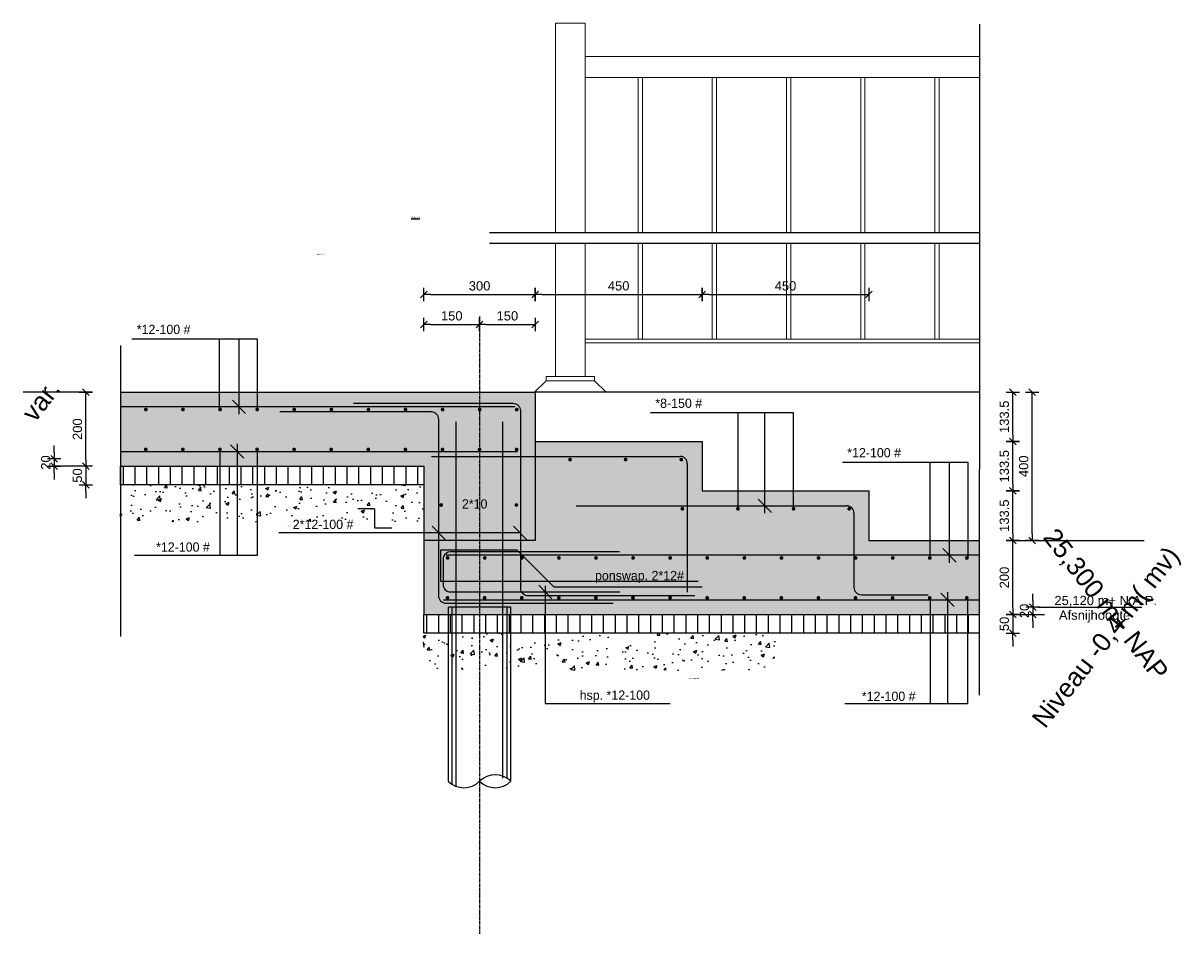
# Model space of a CAD drawing. Header units: millimetres. Extents: x -15755 to 202330, y -109616 to 54271.
# Tile 15 of 25: x 93387 to 96509, y -40840 to -38385. Entities that reach past the tile are written whole.
import ezdxf

# ---------------------------------------------------------------- set-up
doc = ezdxf.new("R2010")
doc.units = ezdxf.units.MM
doc.header["$LTSCALE"] = 0.5
doc.linetypes.add('CENTER2', pattern=[28.575, 19.05, -3.175, 3.175, -3.175])
doc.linetypes.add('HIDDEN2', pattern=[4.7625, 3.175, -1.5875])
for name, color, linetype in [('AFBREEKLIJN', 1, 'Afbreeklijn'), ('alg-arcering-beton-grijs', 254, 'Continuous'), ('alg-arcering-beton-rood', 13, 'Continuous'), ('alg-maatlijn', 1, 'Continuous'), ('alg-stramien', 1, 'CENTER2'), ('alg-tekst', 7, 'Continuous'), ('beton-doorsnede-ref', 4, 'Continuous'), ('beton-hidden', 7, 'HIDDEN2'), ('stoeprand', 3, 'Continuous'), ('wap-balk-pijl', 1, 'Continuous'), ('wap-balk-staaf', 6, 'Continuous')]:
    doc.layers.add(name, color=color, linetype=linetype)
doc.layers.add('O-doorsnede', color=7, linetype='Continuous', lineweight=20)
doc.styles.add('arial', font='arial.ttf')
doc.styles.add('Revittext_I', font='txt', dxfattribs={"height": 2.5})
doc.linetypes.add('Afbreeklijn', pattern='A,6,-2.4,[130,ltypeshp.shx,S=0.7,R=-25,X=-2.1,Y=0.635],0.001,[130,ltypeshp.shx,S=1.4,R=25,X=-1.2,Y=0],0.001,[130,ltypeshp.shx,S=0.7,R=-25,X=-0.3,Y=-0.635],0.001', length=8.403)
doc.dimstyles.new('DIM_A_1', dxfattribs={"dimtxt": 2.5, "dimasz": 1.8, "dimexe": 2.5, "dimexo": 1.5, "dimgap": 1, "dimtad": 1, "dimdec": 0, "dimrnd": 0.5, "dimdsep": 46, "dimtxsty": 'arial', "dimblk1": 'MXT0MS3', "dimblk2": 'MXT0MS3', "dimsah": 1, "dimcen": 0.1, "dimse1": 1, "dimse2": 1, "dimclrd": 256, "dimclre": 256, "dimclrt": 7, "dimadec": 0, "dimazin": 0, "dimtfac": 1, "dimtdec": 0, "dimtix": 1, "dimtmove": 2, "dimatfit": 3, "dimldrblk": 'MXT0MS3', "dimfxl": 1, "dimtolj": 1, "dimtzin": 0, "dimarcsym": 0})
pattern_1 = [(50, (2749.504, 0.05), (91.092334, -7.96954), [9.525, -104.775]), (355, (2749.5, 0.05), (-17.62171, 95.52842), [7.62, -83.82029]), (100.45144, (2757.095, -0.61), (73.47062, 87.558876), [8.095004, -89.04512]), (46.1842, (2749.5, 25.45), (135.53952, -21.02116), [14.2875, -157.1625]), (96.63556, (2760.8, 23.7), (118.70207, 123.71306), [12.14251, -133.5678]), (351.18415, (2749.5, 25.45), (118.70207, 123.71306), [11.42998, -125.72987]), (21, (2762.204, 19.1), (75.807196, -51.1326), [9.525, -104.775]), (326, (2762.2, 19.1), (30.90101, 92.09398), [7.62, -83.82]), (71.45144, (2768.52, 14.84), (106.70821, 40.961384), [8.095004, -89.04497]), (37.5, (2749.504, 0.05), (1.544302, 42.277519), [0, -82.804, 0, -85.09, 0, -84.1375]), (7.5, (2749.504, 0.05), (33.409831, 50.090287), [0, -48.514, 0, -80.899, 0, -32.0675]), (327.5, (2721.183, 0.05), (67.795298, -2.864372), [0, -31.75, 0, -99.06, 0, -131.445]), (317.5, (2708.48, 0.05), (74.06459, 12.713246), [0, -41.275, 0, -65.786, 0, -93.345])]

# ---------------------------------------------------------------- blocks, each defined once
blk = doc.blocks.new('MXT0MS3')
for p, q in [((-1, 0), (0, 0)), ((0, 0), (-0.5, -0.5)), ((0, 1), (0, -1)), ((0, 0), (0.5, 0.5))]:
    blk.add_line(p, q)
blk = doc.blocks.new('*D235')
at = {"layer": 'alg-maatlijn', "lineweight": -2, "transparency": 16777216}
blk.add_line((94485.7, -39115.8), (94749.7, -39115.8), dxfattribs=at)
at = {"layer": 'Defpoints', "color": 0, "transparency": 16777216}
for p in [(94767.7, -39115.8), (94767.7, -39379.1), (94467.7, -39579.1)]:
    blk.add_point(p, dxfattribs=at)
at = {"layer": 'alg-maatlijn', "lineweight": -2, "transparency": 16777216, "xscale": 18, "yscale": 18, "zscale": 18, "rotation": 180}
blk.add_blockref('MXT0MS3', (94467.7, -39115.8), dxfattribs=at)
at = {"layer": 'alg-maatlijn', "lineweight": -2, "transparency": 16777216, "xscale": 18, "yscale": 18, "zscale": 18}
blk.add_blockref('MXT0MS3', (94767.7, -39115.8), dxfattribs=at)
at = {"layer": 'alg-maatlijn', "color": 7, "transparency": 16777216, "insert": (94617.7, -39093), "char_height": 25, "attachment_point": 5, "style": 'arial'}
blk.add_mtext('\\A1;300', dxfattribs=at)
blk = doc.blocks.new('*D236')
at = {"layer": 'alg-maatlijn', "lineweight": -2, "transparency": 16777216}
blk.add_line((94785.7, -39115.8), (95199.7, -39115.8), dxfattribs=at)
at = {"layer": 'Defpoints', "color": 0, "transparency": 16777216}
for p in [(95217.7, -39115.8), (94767.7, -39379.1), (95217.7, -39512.5)]:
    blk.add_point(p, dxfattribs=at)
at = {"layer": 'alg-maatlijn', "lineweight": -2, "transparency": 16777216, "xscale": 18, "yscale": 18, "zscale": 18, "rotation": 180}
blk.add_blockref('MXT0MS3', (94767.7, -39115.8), dxfattribs=at)
at = {"layer": 'alg-maatlijn', "lineweight": -2, "transparency": 16777216, "xscale": 18, "yscale": 18, "zscale": 18}
blk.add_blockref('MXT0MS3', (95217.7, -39115.8), dxfattribs=at)
at = {"layer": 'alg-maatlijn', "color": 7, "transparency": 16777216, "insert": (94992.7, -39093), "char_height": 25, "attachment_point": 5, "style": 'arial'}
blk.add_mtext('\\A1;450', dxfattribs=at)
blk = doc.blocks.new('*D237')
at = {"layer": 'alg-maatlijn', "lineweight": -2, "transparency": 16777216}
blk.add_line((95235.7, -39115.8), (95649.2, -39115.8), dxfattribs=at)
at = {"layer": 'Defpoints', "color": 0, "transparency": 16777216}
for p in [(95667.2, -39115.8), (95217.7, -39512.5), (95667.2, -39645.8)]:
    blk.add_point(p, dxfattribs=at)
at = {"layer": 'alg-maatlijn', "lineweight": -2, "transparency": 16777216, "xscale": 18, "yscale": 18, "zscale": 18, "rotation": 180}
blk.add_blockref('MXT0MS3', (95217.7, -39115.8), dxfattribs=at)
at = {"layer": 'alg-maatlijn', "lineweight": -2, "transparency": 16777216, "xscale": 18, "yscale": 18, "zscale": 18}
blk.add_blockref('MXT0MS3', (95667.2, -39115.8), dxfattribs=at)
at = {"layer": 'alg-maatlijn', "color": 7, "transparency": 16777216, "insert": (95442.5, -39093), "char_height": 25, "attachment_point": 5, "style": 'arial'}
blk.add_mtext('\\A1;450', dxfattribs=at)
blk = doc.blocks.new('*D238')
at = {"layer": 'alg-maatlijn', "lineweight": -2, "transparency": 16777216}
blk.add_line((94485.7, -39196.6), (94599.7, -39196.6), dxfattribs=at)
at = {"layer": 'Defpoints', "color": 0, "transparency": 16777216}
for p in [(94617.7, -39196.6), (94467.7, -39579.1), (94617.7, -39579.1)]:
    blk.add_point(p, dxfattribs=at)
at = {"layer": 'alg-maatlijn', "lineweight": -2, "transparency": 16777216, "xscale": 18, "yscale": 18, "zscale": 18, "rotation": 180}
blk.add_blockref('MXT0MS3', (94467.7, -39196.6), dxfattribs=at)
at = {"layer": 'alg-maatlijn', "lineweight": -2, "transparency": 16777216, "xscale": 18, "yscale": 18, "zscale": 18}
blk.add_blockref('MXT0MS3', (94617.7, -39196.6), dxfattribs=at)
at = {"layer": 'alg-maatlijn', "color": 7, "transparency": 16777216, "insert": (94542.7, -39173.8), "char_height": 25, "attachment_point": 5, "style": 'arial'}
blk.add_mtext('\\A1;150', dxfattribs=at)
blk = doc.blocks.new('*D239')
at = {"layer": 'alg-maatlijn', "lineweight": -2, "transparency": 16777216}
blk.add_line((94635.7, -39196.6), (94749.7, -39196.6), dxfattribs=at)
at = {"layer": 'Defpoints', "color": 0, "transparency": 16777216}
for p in [(94767.7, -39196.6), (94767.7, -39512.5), (94617.7, -39579.1)]:
    blk.add_point(p, dxfattribs=at)
at = {"layer": 'alg-maatlijn', "lineweight": -2, "transparency": 16777216, "xscale": 18, "yscale": 18, "zscale": 18, "rotation": 180}
blk.add_blockref('MXT0MS3', (94617.7, -39196.6), dxfattribs=at)
at = {"layer": 'alg-maatlijn', "lineweight": -2, "transparency": 16777216, "xscale": 18, "yscale": 18, "zscale": 18}
blk.add_blockref('MXT0MS3', (94767.7, -39196.6), dxfattribs=at)
at = {"layer": 'alg-maatlijn', "color": 7, "transparency": 16777216, "insert": (94692.7, -39173.8), "char_height": 25, "attachment_point": 5, "style": 'arial'}
blk.add_mtext('\\A1;150', dxfattribs=at)
blk = doc.blocks.new('*D240')
at = {"layer": 'alg-maatlijn', "lineweight": -2, "transparency": 16777216}
blk.add_line((93556.3, -39561.1), (93556.3, -39397.1), dxfattribs=at)
at = {"layer": 'Defpoints', "color": 0, "transparency": 16777216}
for p in [(93556.3, -39379.1), (93646.5, -39379.1), (93646.5, -39579.1)]:
    blk.add_point(p, dxfattribs=at)
at = {"layer": 'alg-maatlijn', "lineweight": -2, "transparency": 16777216, "xscale": 18, "yscale": 18, "zscale": 18}
for p, rotation in [((93556.3, -39379.1), 90), ((93556.3, -39579.1), 270)]:
    blk.add_blockref('MXT0MS3', p, dxfattribs=dict(at, rotation=rotation))
at = {"layer": 'alg-maatlijn', "color": 7, "transparency": 16777216, "insert": (93533.5, -39479.1), "char_height": 25, "attachment_point": 5, "rotation": 90, "style": 'arial'}
blk.add_mtext('\\A1;200', dxfattribs=at)
blk = doc.blocks.new('*D241')
at = {"layer": 'alg-maatlijn', "lineweight": -2, "transparency": 16777216}
for p, q in [((93556.3, -39561.1), (93556.3, -39543.1)), ((93556.3, -39579.1), (93556.3, -39629.1)), ((93556.3, -39647.1), (93556.3, -39665.1))]:
    blk.add_line(p, q, dxfattribs=at)
at = {"layer": 'Defpoints', "color": 0, "transparency": 16777216}
for p in [(93828.8, -39579.1), (93556.3, -39629.1), (93828.8, -39629.1)]:
    blk.add_point(p, dxfattribs=at)
at = {"layer": 'alg-maatlijn', "lineweight": -2, "transparency": 16777216, "xscale": 18, "yscale": 18, "zscale": 18}
for p, rotation in [((93556.3, -39579.1), 270), ((93556.3, -39629.1), 90)]:
    blk.add_blockref('MXT0MS3', p, dxfattribs=dict(at, rotation=rotation))
at = {"layer": 'alg-maatlijn', "color": 7, "transparency": 16777216, "insert": (93533.5, -39604.1), "char_height": 25, "attachment_point": 5, "rotation": 90, "style": 'arial'}
blk.add_mtext('\\A1;50', dxfattribs=at)
blk = doc.blocks.new('*D242')
at = {"layer": 'alg-maatlijn', "lineweight": -2, "transparency": 16777216}
for p, q in [((93470.9, -39541.1), (93470.9, -39523.1)), ((93470.9, -39559.1), (93470.9, -39579.1)), ((93470.9, -39597.1), (93470.9, -39615.1))]:
    blk.add_line(p, q, dxfattribs=at)
at = {"layer": 'Defpoints', "color": 0, "transparency": 16777216}
for p in [(93470.9, -39579.1), (93880.9, -39559.1), (93880.9, -39579.1)]:
    blk.add_point(p, dxfattribs=at)
at = {"layer": 'alg-maatlijn', "lineweight": -2, "transparency": 16777216, "xscale": 18, "yscale": 18, "zscale": 18}
for p, rotation in [((93470.9, -39559.1), 270), ((93470.9, -39579.1), 90)]:
    blk.add_blockref('MXT0MS3', p, dxfattribs=dict(at, rotation=rotation))
at = {"layer": 'alg-maatlijn', "color": 7, "transparency": 16777216, "insert": (93448.1, -39569.1), "char_height": 25, "attachment_point": 5, "rotation": 90, "style": 'arial'}
blk.add_mtext('\\A1;20', dxfattribs=at)
blk = doc.blocks.new('*D243')
at = {"layer": 'alg-maatlijn', "lineweight": -2, "transparency": 16777216}
blk.add_line((96055.4, -39961.1), (96055.4, -39797.1), dxfattribs=at)
at = {"layer": 'Defpoints', "color": 0, "transparency": 16777216}
for p in [(95965.2, -39779.1), (96055.4, -39779.1), (95965.2, -39979.1)]:
    blk.add_point(p, dxfattribs=at)
at = {"layer": 'alg-maatlijn', "lineweight": -2, "transparency": 16777216, "xscale": 18, "yscale": 18, "zscale": 18}
for p, rotation in [((96055.4, -39779.1), 90), ((96055.4, -39979.1), 270)]:
    blk.add_blockref('MXT0MS3', p, dxfattribs=dict(at, rotation=rotation))
at = {"layer": 'alg-maatlijn', "color": 7, "transparency": 16777216, "insert": (96032.6, -39879.1), "char_height": 25, "attachment_point": 5, "rotation": 90, "style": 'arial'}
blk.add_mtext('\\A1;200', dxfattribs=at)
blk = doc.blocks.new('*D244')
at = {"layer": 'alg-maatlijn', "lineweight": -2, "transparency": 16777216}
for p, q in [((96055.4, -39961.1), (96055.4, -39943.1)), ((96055.4, -39979.1), (96055.4, -40029.1)), ((96055.4, -40047.1), (96055.4, -40065.1))]:
    blk.add_line(p, q, dxfattribs=at)
at = {"layer": 'Defpoints', "color": 0, "transparency": 16777216}
for p in [(95782.9, -39979.1), (95782.9, -40029.1), (96055.4, -40029.1)]:
    blk.add_point(p, dxfattribs=at)
at = {"layer": 'alg-maatlijn', "lineweight": -2, "transparency": 16777216, "xscale": 18, "yscale": 18, "zscale": 18}
for p, rotation in [((96055.4, -39979.1), 270), ((96055.4, -40029.1), 90)]:
    blk.add_blockref('MXT0MS3', p, dxfattribs=dict(at, rotation=rotation))
at = {"layer": 'alg-maatlijn', "color": 7, "transparency": 16777216, "insert": (96032.6, -40004.1), "char_height": 25, "attachment_point": 5, "rotation": 90, "style": 'arial'}
blk.add_mtext('\\A1;50', dxfattribs=at)
blk = doc.blocks.new('*D245')
at = {"layer": 'alg-maatlijn', "lineweight": -2, "transparency": 16777216}
for p, q in [((96109.8, -39941.1), (96109.8, -39923.1)), ((96109.8, -39959.1), (96109.8, -39979.1)), ((96109.8, -39997.1), (96109.8, -40015.1))]:
    blk.add_line(p, q, dxfattribs=at)
at = {"layer": 'Defpoints', "color": 0, "transparency": 16777216}
for p in [(95699.7, -39959.1), (95699.7, -39979.1), (96109.8, -39979.1)]:
    blk.add_point(p, dxfattribs=at)
at = {"layer": 'alg-maatlijn', "lineweight": -2, "transparency": 16777216, "xscale": 18, "yscale": 18, "zscale": 18}
for p, rotation in [((96109.8, -39959.1), 270), ((96109.8, -39979.1), 90)]:
    blk.add_blockref('MXT0MS3', p, dxfattribs=dict(at, rotation=rotation))
at = {"layer": 'alg-maatlijn', "color": 7, "transparency": 16777216, "insert": (96087, -39969.1), "char_height": 25, "attachment_point": 5, "rotation": 90, "style": 'arial'}
blk.add_mtext('\\A1;20', dxfattribs=at)
blk = doc.blocks.new('*D246')
at = {"layer": 'alg-maatlijn', "lineweight": -2, "transparency": 16777216}
blk.add_line((96055.4, -39761.1), (96055.4, -39663.8), dxfattribs=at)
at = {"layer": 'Defpoints', "color": 0, "transparency": 16777216}
for p in [(95667.2, -39645.8), (96055.4, -39645.8), (95667.2, -39779.1)]:
    blk.add_point(p, dxfattribs=at)
at = {"layer": 'alg-maatlijn', "lineweight": -2, "transparency": 16777216, "xscale": 18, "yscale": 18, "zscale": 18}
for p, rotation in [((96055.4, -39645.8), 90), ((96055.4, -39779.1), 270)]:
    blk.add_blockref('MXT0MS3', p, dxfattribs=dict(at, rotation=rotation))
at = {"layer": 'alg-maatlijn', "color": 7, "transparency": 16777216, "insert": (96032.6, -39712.4), "char_height": 25, "attachment_point": 5, "rotation": 90, "style": 'arial'}
blk.add_mtext('\\A1;133.5', dxfattribs=at)
blk = doc.blocks.new('*D247')
at = {"layer": 'alg-maatlijn', "lineweight": -2, "transparency": 16777216}
blk.add_line((96055.4, -39627.8), (96055.4, -39530.5), dxfattribs=at)
at = {"layer": 'Defpoints', "color": 0, "transparency": 16777216}
for p in [(95217.7, -39512.5), (96055.4, -39512.5), (95667.2, -39645.8)]:
    blk.add_point(p, dxfattribs=at)
at = {"layer": 'alg-maatlijn', "lineweight": -2, "transparency": 16777216, "xscale": 18, "yscale": 18, "zscale": 18}
for p, rotation in [((96055.4, -39512.5), 90), ((96055.4, -39645.8), 270)]:
    blk.add_blockref('MXT0MS3', p, dxfattribs=dict(at, rotation=rotation))
at = {"layer": 'alg-maatlijn', "color": 7, "transparency": 16777216, "insert": (96032.6, -39579.1), "char_height": 25, "attachment_point": 5, "rotation": 90, "style": 'arial'}
blk.add_mtext('\\A1;133.5', dxfattribs=at)
blk = doc.blocks.new('*D248')
at = {"layer": 'alg-maatlijn', "lineweight": -2, "transparency": 16777216}
blk.add_line((96055.4, -39494.5), (96055.4, -39397.1), dxfattribs=at)
at = {"layer": 'Defpoints', "color": 0, "transparency": 16777216}
for p in [(94767.7, -39379.1), (96055.4, -39379.1), (95217.7, -39512.5)]:
    blk.add_point(p, dxfattribs=at)
at = {"layer": 'alg-maatlijn', "lineweight": -2, "transparency": 16777216, "xscale": 18, "yscale": 18, "zscale": 18}
for p, rotation in [((96055.4, -39379.1), 90), ((96055.4, -39512.5), 270)]:
    blk.add_blockref('MXT0MS3', p, dxfattribs=dict(at, rotation=rotation))
at = {"layer": 'alg-maatlijn', "color": 7, "transparency": 16777216, "insert": (96032.6, -39445.8), "char_height": 25, "attachment_point": 5, "rotation": 90, "style": 'arial'}
blk.add_mtext('\\A1;133.5', dxfattribs=at)
blk = doc.blocks.new('*D249')
at = {"layer": 'alg-maatlijn', "lineweight": -2, "transparency": 16777216}
blk.add_line((96107.6, -39761.1), (96107.6, -39397.1), dxfattribs=at)
at = {"layer": 'Defpoints', "color": 0, "transparency": 16777216}
for p in [(94767.7, -39379.1), (96107.6, -39379.1), (95667.2, -39779.1)]:
    blk.add_point(p, dxfattribs=at)
at = {"layer": 'alg-maatlijn', "lineweight": -2, "transparency": 16777216, "xscale": 18, "yscale": 18, "zscale": 18}
for p, rotation in [((96107.6, -39379.1), 90), ((96107.6, -39779.1), 270)]:
    blk.add_blockref('MXT0MS3', p, dxfattribs=dict(at, rotation=rotation))
at = {"layer": 'alg-maatlijn', "color": 7, "transparency": 16777216, "insert": (96084.9, -39579.1), "char_height": 25, "attachment_point": 5, "rotation": 90, "style": 'arial'}
blk.add_mtext('\\A1;400', dxfattribs=at)
blk = doc.blocks.new('*U250')
at = {"layer": 'wap-balk-staaf', "const_width": 5}
blk.add_lwpolyline([(-2.5, 0, 1), (2.5, 0, 1)], format="xyb", close=True, dxfattribs=at)
blk = doc.blocks.new('*U251')
at = {"layer": 'wap-balk-staaf', "color": 0, "linetype": 'ByBlock', "lineweight": -2, "transparency": 16777216}
for p in [(0, 0), (100, 0), (200, 0), (300, 0), (400, 0), (500, 0), (600, 0), (700, 0), (800, 0), (900, 0), (1000, 0)]:
    blk.add_blockref('*U250', p, dxfattribs=at)
blk = doc.blocks.new('*U252')
at = {"layer": 'wap-balk-staaf', "const_width": 5}
blk.add_lwpolyline([(-2.5, 0, 1), (2.5, 0, 1)], format="xyb", close=True, dxfattribs=at)
blk = doc.blocks.new('*U253')
at = {"layer": 'wap-balk-staaf', "color": 0, "linetype": 'ByBlock', "lineweight": -2, "transparency": 16777216}
for p in [(0, 0), (100, 0), (200, 0), (300, 0), (400, 0), (500, 0), (600, 0), (700, 0), (800, 0), (900, 0), (1000, 0)]:
    blk.add_blockref('*U252', p, dxfattribs=at)
blk = doc.blocks.new('*U254')
at = {"layer": 'wap-balk-staaf', "const_width": 5}
blk.add_lwpolyline([(-2.5, 0, 1), (2.5, 0, 1)], format="xyb", close=True, dxfattribs=at)
blk = doc.blocks.new('*U255')
at = {"layer": 'wap-balk-staaf', "color": 0, "linetype": 'ByBlock', "lineweight": -2, "transparency": 16777216}
for p in [(0, 0), (100, 0), (200, 0), (300, 0), (400, 0), (500, 0), (600, 0), (700, 0), (800, 0), (900, 0), (1000, 0), (1100, 0), (1200, 0), (1300, 0), (1400, 0)]:
    blk.add_blockref('*U254', p, dxfattribs=at)
blk = doc.blocks.new('*U256')
at = {"layer": 'wap-balk-staaf', "const_width": 5}
blk.add_lwpolyline([(-2.5, 0, 1), (2.5, 0, 1)], format="xyb", close=True, dxfattribs=at)
blk = doc.blocks.new('*U257')
at = {"layer": 'wap-balk-staaf', "color": 0, "linetype": 'ByBlock', "lineweight": -2, "transparency": 16777216}
for p in [(0, 0), (100, 0), (200, 0), (300, 0), (400, 0), (500, 0), (600, 0), (700, 0), (800, 0), (900, 0), (1000, 0), (1100, 0), (1200, 0), (1300, 0), (1400, 0)]:
    blk.add_blockref('*U256', p, dxfattribs=at)
blk = doc.blocks.new('*U783')
at = {"layer": 'wap-balk-staaf', "const_width": 5}
blk.add_lwpolyline([(-2.5, 0, 1), (2.5, 0, 1)], format="xyb", close=True, dxfattribs=at)
blk = doc.blocks.new('*U784')
at = {"layer": 'wap-balk-staaf', "color": 0, "linetype": 'ByBlock', "lineweight": -2, "transparency": 16777216}
for p in [(0, 0), (150, 0), (300, 0)]:
    blk.add_blockref('*U783', p, dxfattribs=at)
blk = doc.blocks.new('*U785')
at = {"layer": 'wap-balk-staaf', "const_width": 5}
blk.add_lwpolyline([(-2.5, 0, 1), (2.5, 0, 1)], format="xyb", close=True, dxfattribs=at)
blk = doc.blocks.new('*U786')
at = {"layer": 'wap-balk-staaf', "color": 0, "linetype": 'ByBlock', "lineweight": -2, "transparency": 16777216}
for p in [(0, 0), (150, 0), (300, 0), (450, 0)]:
    blk.add_blockref('*U785', p, dxfattribs=at)

msp = doc.modelspace()

# ---------------------------------------------------------------- hatches: boundary and pattern name
at = {"layer": 'alg-arcering-beton-grijs'}
h = msp.add_hatch(color=256, dxfattribs=at)
h.dxf.hatch_style = 1
h.paths.add_polyline_path([(94467.73, -39579.13), (94767.73, -39579.13), (94767.73, -39512.46), (94767.73, -39379.13), (93649.33, -39379.13), (93649.33, -39579.13)])
h = msp.add_hatch(color=256, dxfattribs=at)
h.dxf.hatch_style = 1
h.paths.add_polyline_path([(94767.73, -39579.13), (94467.73, -39579.13), (94467.73, -39779.13), (94767.73, -39779.13)])
at = {"layer": 'alg-arcering-beton-rood', "true_color": 0x8c4546}
h = msp.add_hatch(color=15, dxfattribs=at)
h.dxf.hatch_style = 1
h.paths.add_polyline_path([(95667.23, -39779.13), (95667.23, -39645.76), (95217.73, -39645.76), (95217.73, -39512.46), (94767.23, -39512.46), (94767.23, -39779.13)])
h = msp.add_hatch(color=15, dxfattribs=at)
h.dxf.hatch_style = 1
h.paths.add_polyline_path([(94467.73, -39979.13), (95965.16, -39979.13), (95965.16, -39779.13), (94467.73, -39779.13)])
at = {"layer": 'alg-maatlijn'}
h = msp.add_hatch(dxfattribs=at)
h.set_pattern_fill('ANSI31', color=256, scale=10, angle=45)
h.set_pattern_definition([(90, (97880.142, -51306.275), (-31.75, 0), [])])
h.paths.add_polyline_path([(93649.33, -39579.13), (94467.73, -39579.13), (94467.73, -39629.13), (93649.33, -39629.13)])
h = msp.add_hatch(dxfattribs=at)
h.set_pattern_fill('ANSI31', color=256, scale=10, angle=45)
h.set_pattern_definition([(90, (98698.547, -51706.275), (-31.75, 0), [])])
h.paths.add_polyline_path([(94467.73, -39979.13), (95965.16, -39979.13), (95965.16, -40029.13), (94467.73, -40029.13)])
at = {"layer": 'stoeprand'}
h = msp.add_hatch(dxfattribs=at)
h.set_pattern_fill('AR-CONC', color=256, scale=0.5)
h.set_pattern_definition(pattern_1)
h.paths.add_polyline_path([(94465.96, -39629.08), (93647.55, -39629.08), (93647.55, -39729.08), (94465.96, -39729.08)])
h = msp.add_hatch(dxfattribs=at)
h.set_pattern_fill('AR-CONC', color=256, scale=0.5)
h.set_pattern_definition(pattern_1)
h.paths.add_polyline_path([(94465.94, -40029.09), (95418.44, -40029.08), (95418.46, -40129.07), (94465.96, -40129.08)])

# ---------------------------------------------------------------- linework, layer by layer
at = {"layer": 'AFBREEKLIJN'}
for p, q in [((94767.73, -39512.46), (94767.73, -39779.13)), ((94767.73, -39779.13), (94467.73, -39779.13))]:
    msp.add_line(p, q, dxfattribs=at)
at = {"layer": 'AFBREEKLIJN', "flags": 128}
for points in [[(95965.46, -38387.71), (95965.46, -39097.3)], [(95965.29, -38950.16), (94644.7, -38950.16)], [(95965.29, -38978.51), (94644.7, -38978.51)], [(95965.29, -38978.51), (95965.18, -40196.44)], [(93649.33, -39253.82), (93649.33, -40037.72)]]:
    msp.add_lwpolyline(points, dxfattribs=at)
at = {"layer": 'alg-maatlijn'}
for p, q in [((93574.3, -39379.13), (93387.05, -39379.13)), ((95965.25, -39379.13), (94767.73, -39379.13)), ((93574.3, -39579.13), (93470.89, -39579.13)), ((96037.35, -39779.13), (96409.3, -39779.13)), ((96037.35, -39979.13), (96140.76, -39979.13)), ((96122.76, -39959.13), (96403.58, -39959.13))]:
    msp.add_line(p, q, dxfattribs=at)
for points in [[(93649.33, -39579.13), (94467.73, -39579.13), (94467.73, -39629.13), (93649.33, -39629.13)], [(94467.73, -39979.13), (95965.16, -39979.13), (95965.16, -40029.13), (94467.73, -40029.13)]]:
    msp.add_lwpolyline(points, close=True, dxfattribs=at)
at = {"layer": 'alg-stramien'}
msp.add_line((94617.73, -39175.67), (94617.73, -40839.6), dxfattribs=at)
at = {"layer": 'alg-tekst'}
for p, q in [((94533.23, -39959.13), (94533.23, -40428.38)), ((94702.23, -40428.38), (94702.23, -39959.13))]:
    msp.add_line(p, q, dxfattribs=at)
for centre, start, end in [((94659.98, -40471.73), 45.73966, 134.26034), ((94575.48, -40385.02), 225.73966, 314.26034), ((94575.48, -40385.02), 225.73966, 314.26034), ((94659.98, -40385.02), 225.73966, 314.26034)]:
    msp.add_arc(centre, 60.54, start, end, dxfattribs=at)
at = {"layer": 'beton-doorsnede-ref'}
for p, q in [((94554.78, -40441.91), (94554.78, -39459.13)), ((94680.68, -40419.52), (94680.68, -39459.13))]:
    msp.add_line(p, q, dxfattribs=at)
at = {"layer": 'beton-doorsnede-ref', "flags": 128}
for points in [[(93649.33, -39379.13), (94767.73, -39379.13), (94767.73, -39512.46), (95217.73, -39512.46), (95217.73, -39645.76), (95667.23, -39645.76), (95667.23, -39779.13), (95965.16, -39779.13)], [(93649.33, -39579.13), (94467.73, -39579.13), (94467.73, -39979.13), (95965.16, -39979.13)]]:
    msp.add_lwpolyline(points, dxfattribs=at)
at = {"layer": 'beton-hidden'}
for p, q in [((94702.23, -39959.13), (94533.23, -39959.13)), ((94543.23, -39959.13), (94543.23, -40436.26)), ((94692.23, -40420.5), (94692.23, -39959.13))]:
    msp.add_line(p, q, dxfattribs=at)
at = {"layer": 'O-doorsnede', "color": 252, "linetype": 'Continuous'}
for p, q in [((94902.63, -38530.87), (94902.63, -38474.78)), ((95965.45, -38474.84), (94902.63, -38474.78)), ((95965.45, -38474.84), (94902.63, -38474.78)), ((95965.45, -38474.84), (95965.45, -38530.93)), ((95965.45, -38530.93), (94902.63, -38530.87)), ((94797.63, -39349.1), (94765.96, -39379.08)), ((94867.63, -39336.99), (94857.63, -39336.99)), ((94927.63, -39349.13), (94927.63, -39349.13)), ((94927.63, -39349.13), (94959.29, -39379.13)), ((95933.51, -39749.13), (95933.51, -39749.13))]:
    msp.add_line(p, q, dxfattribs=at)
for points in [[(94902.63, -38950.16), (94902.63, -38384.65), (94822.63, -38384.65), (94822.63, -38950.16)], [(95056.67, -38950.16), (95056.67, -38530.87), (95045.27, -38530.87), (95045.27, -38950.16)], [(95256.67, -38950.16), (95256.67, -38530.87), (95245.27, -38530.87), (95245.27, -38950.16)], [(95456.67, -38950.16), (95456.67, -38530.87), (95445.27, -38530.87), (95445.27, -38950.16)], [(95656.67, -38950.16), (95656.67, -38530.87), (95645.27, -38530.87), (95645.27, -38950.16)], [(95856.67, -38950.16), (95856.67, -38530.87), (95845.27, -38530.87), (95845.27, -38950.16)], [(94822.63, -38978.51), (94822.63, -39336.99), (94902.63, -39336.99), (94902.63, -38978.51)], [(95045.27, -38978.51), (95045.27, -39236.52), (95056.67, -39236.52), (95056.67, -38978.51)], [(95245.27, -38978.51), (95245.27, -39236.52), (95256.67, -39236.52), (95256.67, -38978.51)], [(95445.27, -38978.51), (95445.27, -39236.52), (95456.67, -39236.52), (95456.67, -38978.51)], [(95645.27, -38978.51), (95645.27, -39236.52), (95656.67, -39236.52), (95656.67, -38978.51)], [(95845.27, -38978.51), (95845.27, -39236.52), (95856.67, -39236.52), (95856.67, -38978.51)], [(94867.63, -39349.13), (94797.63, -39349.13), (94797.58, -39336.99), (94927.58, -39336.99), (94927.63, -39349.13), (94867.63, -39349.13)]]:
    msp.add_lwpolyline(points, dxfattribs=at)
msp.add_lwpolyline([(94902.63, -39246.52), (95965.35, -39246.61), (95965.35, -39236.61), (94902.63, -39236.52)], close=True, dxfattribs=at)
at = {"layer": 'wap-balk-pijl'}
for p, q in [((94019.34, -39236.23), (93680.42, -39236.23)), ((93916.79, -39424.52), (93916.79, -39236.23)), ((93969.16, -39439.07), (93969.16, -39236.23)), ((94019.34, -39424.52), (94019.34, -39236.23)), ((93986.96, -39437.34), (93951.37, -39400.93)), ((95464.37, -39435.2), (95078.6, -39435.2)), ((95314.97, -39691.26), (95314.97, -39435.2)), ((95387.1, -39705.81), (95387.1, -39435.2)), ((95464.37, -39691.26), (95464.37, -39435.2)), ((93917.06, -39539.07), (93917.06, -39819.59)), ((93981.64, -39557.35), (93946.06, -39520.93)), ((93963.9, -39518.58), (93963.9, -39819.59)), ((94017.71, -39539.07), (94017.71, -39819.59)), ((95935.05, -39568.57), (95596.12, -39568.57)), ((95832.5, -39824.63), (95832.5, -39568.57)), ((95884.87, -39839.18), (95884.87, -39568.57)), ((95935.05, -39824.63), (95935.05, -39568.57)), ((95404.85, -39703.92), (95369.26, -39667.51)), ((94727.38, -39758.96), (94076.52, -39758.96)), ((94525.18, -39776.81), (94489.59, -39740.4)), ((94745.18, -39777.17), (94709.59, -39740.75)), ((94017.71, -39819.59), (93686.95, -39819.59)), ((95902.61, -39837.29), (95867.03, -39800.88)), ((94812.61, -39936.18), (94777.03, -39899.76)), ((94794.87, -39901.66), (94794.87, -40218.95)), ((95897.34, -39957.3), (95861.76, -39920.88)), ((95879.6, -39918.69), (95879.6, -40219.7)), ((95832.76, -39939.17), (95832.76, -40219.7)), ((95933.41, -39939.17), (95933.41, -40219.7)), ((94794.87, -40218.95), (95131.58, -40218.95)), ((95933.41, -40219.7), (95602.65, -40219.7))]:
    msp.add_line(p, q, dxfattribs=at)
msp.add_lwpolyline([(94289.22, -39693.02), (94332.22, -39693.02, -0.4142136), (94334.22, -39695.02), (94334.22, -39742.86, 0.4142136), (94336.22, -39744.86), (94381.22, -39744.86)], format="xyb", dxfattribs=at)
at = {"layer": 'wap-balk-staaf'}
for p, q in [((94713, -39419.13), (93649.33, -39419.13)), ((93649.33, -39539.14), (94720.1, -39539.14)), ((94487.64, -39552.46), (95157.73, -39552.46)), ((95177.73, -39572.46), (95177.73, -39918.51)), ((94877.73, -39685.76), (95607.23, -39685.76)), ((95627.23, -39705.76), (95627.23, -39905.35)), ((95965.16, -39819.13), (94527.47, -39819.13)), ((94520.29, -39939.14), (95965.16, -39939.14)), ((95647.23, -39925.35), (95827.23, -39925.35))]:
    msp.add_line(p, q, dxfattribs=at)
for points in [[(94277.73, -39409.13), (94707.73, -39409.13, -0.4142136), (94727.73, -39429.13), (94727.73, -39907.53, 0.4142136), (94747.73, -39927.53), (95197.73, -39927.53)], [(94977.73, -39949.13), (94527.73, -39949.13, -0.4142136), (94507.73, -39929.13), (94507.73, -39452.81, 0.4142136), (94487.73, -39432.81), (94078.88, -39432.81)], [(94994.8, -39809.85), (94539.4, -39809.85, 0.3081791), (94520.79, -39822.53, 0.0940312), (94519.4, -39829.85), (94519.4, -39898.02, 0.4142136), (94539.4, -39918.02), (94996.3, -39918.02)]]:
    msp.add_lwpolyline(points, format="xyb", dxfattribs=at)
at = {"layer": 'wap-balk-staaf', "const_width": 5}
for points in [[(94511.62, -39683.59, 1), (94516.62, -39683.6, 1)], [(94714.41, -39683.59, 1), (94719.41, -39683.6, 1)]]:
    msp.add_lwpolyline(points, format="xyb", close=True, dxfattribs=at)
at = {"layer": 'wap-balk-staaf'}
msp.add_lwpolyline([(95206.94, -39889.78), (94512.98, -39889.78), (94513.56, -39804.25), (94717.73, -39804.25), (94817.73, -39904.25), (95217.73, -39904.25)], dxfattribs=at)
for centre, start, end in [((95157.73, -39572.46), 0, 90), ((95607.23, -39705.76), 0, 90), ((95647.23, -39905.35), 180, 270)]:
    msp.add_arc(centre, 20, start, end, dxfattribs=at)

# ---------------------------------------------------------------- block references
at = {"layer": 'wap-balk-staaf', "rotation": 359.9876586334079}
for name, p in [('*U253', (93717.98, -39426.09)), ('*U251', (93717.65, -39533.72)), ('*U784', (94861.57, -39561.08)), ('*U786', (95164.4, -39693.69)), ('*U257', (94531.66, -39826.09)), ('*U255', (94531.33, -39933.72))]:
    msp.add_blockref(name, p, dxfattribs=at)

# ---------------------------------------------------------------- texts
at = {"layer": 'alg-tekst', "style": 'arial'}
for s, p in [('25,120 m+ N.A.P.', (96167.6, -39953.5)), ('Afsnijhoogte', (96179.79, -39992.86))]:
    msp.add_text(s, height=25, dxfattribs=at).set_placement(p)
for s, insert, char_height, width, attachment_point in [('{\\LDetail 4}', (94433.38, -38906.2), 5, 106.0725, 1), ('schaal: 1:10', (94198.22, -39005.97), 2.5, 37.4548, 3), ('100 mm zandlaag', (94099.84, -39738.68), 2.5, 37.4548, 1), ('100 mm zandlaag', (95181.36, -40149.75), 2.5, 37.4548, 1)]:
    msp.add_mtext(s, dxfattribs=dict(at, insert=insert, char_height=char_height, width=width, attachment_point=attachment_point))
at = {"layer": 'alg-tekst', "char_height": 50, "style": 'arial'}
for s, insert, width, attachment_point, rotation in [('var.', (93451.09, -39340.7), 994.7299, 3, 52), ('25,300 m+ NAP', (96174.21, -39740.7), 994.7299, 1, 308), ('Niveau -0,4 m( mv)', (96468.63, -39790.02), 1171.3676, 3, 52)]:
    msp.add_mtext(s, dxfattribs=dict(at, insert=insert, width=width, attachment_point=attachment_point, rotation=rotation))
at = {"layer": 'wap-balk-pijl', "char_height": 25, "line_spacing_factor": 0.931288, "style": 'Revittext_I'}
for s, insert, width, attachment_point in [('*12-100 #', (93693.29, -39197.78), 198.9802, 1), ('*8-150 #', (95091.47, -39396.75), 198.9802, 1), ('*12-100 #', (95608.99, -39530.12), 198.9802, 1), ('2*10', (94570.05, -39668.15), 264.4073, 1), ('2*12-100 #', (94277.54, -39723.21), 198.9802, 3), ('*12-100 #', (93890.44, -39784.4), 198.9802, 3), ('ponswap. 2*12# ', (95168.78, -39861.26), 291.479, 3), ('hsp. *12-100', (94887.51, -40183.63), 264.4073, 1), ('*12-100 #', (95793.29, -40186.65), 198.9802, 3)]:
    msp.add_mtext(s, dxfattribs=dict(at, insert=insert, width=width, attachment_point=attachment_point))

# ---------------------------------------------------------------- dimensions: what is measured, and where the dimension line sits
at = {"layer": 'alg-maatlijn'}
for base, p1, p2, picture, middle in [((94767.73, -39115.8), (94467.73, -39579.13), (94767.73, -39379.13), '*D235', (94617.73, -39093.03)), ((95217.73, -39115.8), (94767.73, -39379.13), (95217.73, -39512.46), '*D236', (94992.73, -39093.04)), ((95667.2306, -39115.8013), (95217.7305, -39512.4629), (95667.2306, -39645.7629), '*D237', (95442.4806, -39093.037)), ((94617.73, -39196.59), (94467.73, -39579.13), (94617.73, -39579.13), '*D238', (94542.73, -39173.82)), ((94767.73, -39196.59), (94617.73, -39579.13), (94767.73, -39512.46), '*D239', (94692.73, -39173.82))]:
    dim = msp.add_linear_dim(base=base, p1=p1, p2=p2, dimstyle='DIM_A_1', dxfattribs=at)
    dim.commit()
    dim.dimension.update_dxf_attribs({"geometry": picture, "text_midpoint": middle})
for base, p1, p2, picture, middle in [((93556.3, -39379.13), (93646.49, -39579.13), (93646.49, -39379.13), '*D240', (93533.54, -39479.13)), ((96107.62, -39379.13), (95667.23, -39779.13), (94767.73, -39379.13), '*D249', (96084.86, -39579.13)), ((93470.89, -39579.13), (93880.95, -39559.13), (93880.95, -39579.13), '*D242', (93448.13, -39569.13)), ((93556.3, -39629.13), (93828.76, -39579.13), (93828.76, -39629.13), '*D241', (93533.54, -39604.13)), ((96055.35, -39779.13), (95965.16, -39979.13), (95965.16, -39779.13), '*D243', (96032.59, -39879.13)), ((96109.76, -39979.13), (95699.7, -39959.13), (95699.7, -39979.13), '*D245', (96086.99, -39969.13)), ((96055.35, -40029.13), (95782.89, -39979.13), (95782.89, -40029.13), '*D244', (96032.59, -40004.13))]:
    dim = msp.add_linear_dim(base=base, p1=p1, p2=p2, angle=90, dimstyle='DIM_A_1', dxfattribs=at)
    dim.commit()
    dim.dimension.update_dxf_attribs({"geometry": picture, "text_midpoint": middle})
for base, p1, p2, picture, middle in [((96055.35, -39379.13), (95217.73, -39512.46), (94767.73, -39379.13), '*D248', (96032.58, -39445.8)), ((96055.35, -39512.46), (95667.23, -39645.76), (95217.73, -39512.46), '*D247', (96032.58, -39579.11)), ((96055.35, -39645.76), (95667.23, -39779.13), (95667.23, -39645.76), '*D246', (96032.58, -39712.45))]:
    dim = msp.add_linear_dim(base=base, p1=p1, p2=p2, angle=90, dimstyle='DIM_A_1', override={"dimdec": 1}, dxfattribs=at)
    dim.commit()
    dim.dimension.update_dxf_attribs({"geometry": picture, "text_midpoint": middle})

doc.saveas('drawing.dxf')
